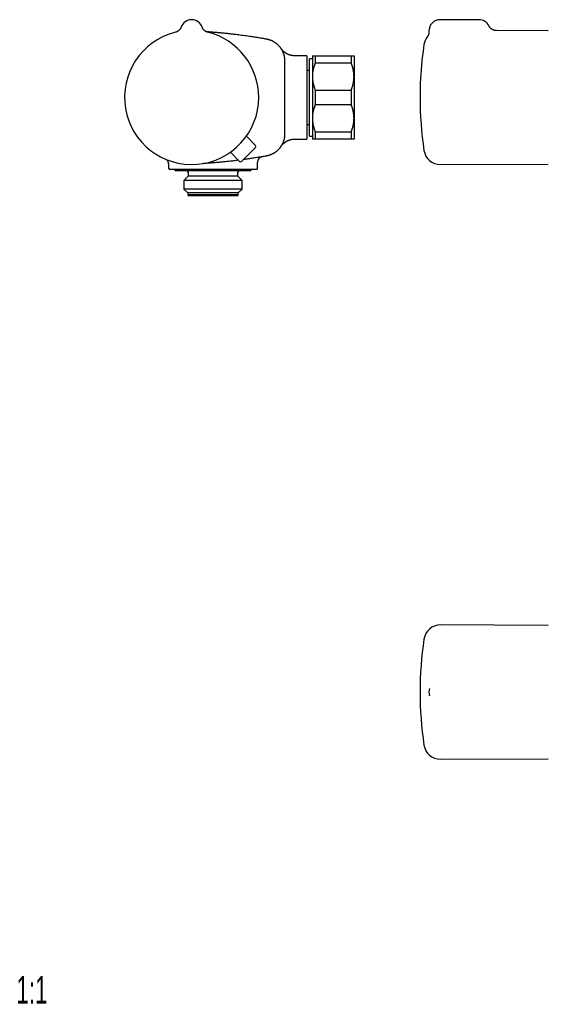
# Model space of a CAD drawing. Header units: millimetres. Extents: x 8 to 680, y 12 to 367.
# Tile 1 of 5: x 8 to 199, y 12 to 367. Entities that reach past the tile are written whole.
import ezdxf

# ---------------------------------------------------------------- set-up
doc = ezdxf.new("R2010")
doc.units = ezdxf.units.MM
doc.styles.add('SLDTEXTSTYLE0', font='TXT', dxfattribs={"width": 0.605})

msp = doc.modelspace()

# ---------------------------------------------------------------- linework, layer by layer
at = {"color": 7, "linetype": 'Continuous', "lineweight": 30}
for p, q in [((70.44, 366.59), (70.38, 366.59)), ((173.95, 366.59), (159.95, 366.59)), ((66.69, 363.96), (66.68, 363.93)), ((66.68, 363.93), (66.68, 363.93)), ((66.68, 363.93), (66.68, 363.93)), ((74.21, 363.93), (74.18, 364)), ((74.21, 363.93), (74.21, 363.93)), ((74.21, 363.93), (74.21, 363.93)), ((198.95, 362.59), (180.22, 362.67)), ((103.94, 351.81), (103.94, 338.59)), ((103.94, 351.8), (103.94, 351.81)), ((103.94, 351.81), (103.94, 351.8)), ((111.94, 353.59), (107.58, 353.59)), ((111.94, 353.59), (111.94, 323.59)), ((113.94, 352.55), (112.94, 352.55)), ((112.94, 324.62), (112.94, 352.55)), ((113.94, 353.59), (113.94, 346.09)), ((114.94, 353.59), (114.94, 350.91)), ((114.94, 353.59), (127.94, 353.59)), ((127.94, 353.59), (127.94, 350.91)), ((128.94, 353.59), (128.94, 346.09)), ((112.94, 348.34), (111.94, 348.34)), ((127.94, 350.91), (114.94, 350.91)), ((113.94, 346.09), (113.94, 331.09)), ((128.94, 346.09), (128.94, 331.09)), ((114.94, 341.26), (114.94, 335.91)), ((114.94, 341.26), (127.94, 341.26)), ((127.94, 341.26), (127.94, 335.91)), ((103.94, 338.59), (103.94, 325.36)), ((127.94, 335.91), (114.94, 335.91)), ((113.94, 331.09), (113.94, 323.59)), ((128.94, 331.09), (128.94, 323.59)), ((111.94, 328.84), (112.94, 328.84)), ((114.94, 326.26), (127.94, 326.26)), ((114.94, 326.26), (114.94, 323.59)), ((127.94, 326.26), (127.94, 323.59)), ((93.46, 321.3), (90.18, 324.63)), ((107.58, 323.59), (111.94, 323.59)), ((112.94, 324.62), (113.94, 324.62)), ((127.94, 323.59), (114.94, 323.59)), ((93.46, 320.59), (88.44, 315.57)), ((87.73, 315.57), (84.39, 318.85)), ((62.14, 314.7), (62.14, 313.09)), ((67.09, 312.59), (62.64, 312.59)), ((64.39, 312.59), (64.39, 312.39)), ((64.39, 312.39), (64.59, 312.19)), ((90.05, 312.39), (64.39, 312.39)), ((89.88, 312.19), (64.59, 312.19)), ((72.52, 312.59), (72.21, 312.59)), ((93.64, 312.59), (78.96, 312.59)), ((91.69, 312.19), (89.88, 312.19)), ((91.89, 312.39), (90.05, 312.39)), ((91.69, 312.19), (91.89, 312.39)), ((91.89, 312.39), (91.89, 312.59)), ((94.14, 313.09), (94.14, 315.25)), ((160.11, 314.41), (198.95, 314.58)), ((69.14, 310.19), (67.67, 308.71)), ((67.67, 308.71), (67.67, 305.56)), ((87.22, 308.71), (67.67, 308.71)), ((69.14, 311.69), (69.14, 310.19)), ((85.94, 310.19), (69.14, 310.19)), ((87.14, 310.19), (85.94, 310.19)), ((87.14, 310.19), (87.14, 311.69)), ((88.62, 308.71), (87.14, 310.19)), ((88.62, 308.71), (87.22, 308.71)), ((88.62, 305.56), (88.62, 308.71)), ((67.67, 305.56), (69.04, 304.19)), ((87.22, 305.56), (67.67, 305.56)), ((88.62, 305.56), (87.22, 305.56)), ((87.24, 304.19), (88.62, 305.56)), ((69.04, 304.19), (69.04, 303.49)), ((86.02, 304.19), (69.04, 304.19)), ((69.04, 303.49), (69.34, 303.19)), ((86.02, 303.49), (69.04, 303.49)), ((85.76, 303.19), (69.34, 303.19)), ((86.94, 303.19), (85.76, 303.19)), ((87.24, 304.19), (86.02, 304.19)), ((87.24, 303.49), (86.02, 303.49)), ((86.94, 303.19), (87.24, 303.49)), ((87.24, 303.49), (87.24, 304.19)), ((198.95, 148.44), (160.11, 148.61)), ((156.16, 125.71), (156.16, 125.73)), ((160.11, 100.27), (198.95, 100.44))]:
    msp.add_line(p, q, dxfattribs=at)
at = {"color": 7, "linetype": 'Continuous', "lineweight": 30, "flags": 128}
msp.add_lwpolyline([(74.27, 363.79), (74.24, 363.85), (74.21, 363.93)], dxfattribs=at)
at = {"color": 7, "linetype": 'Continuous', "lineweight": 30}
for centre, radius, start, end in [((70.44, 362.59), 4, 19.6961, 160.3039), ((159.95, 362.59), 4, 90, 182.7564), ((173.95, 362.59), 4, 26.1393, 90), ((70.44, 338.59), 24.17, 104.0365, 0), ((70.44, 338.59), 24.17, 0, 75.9635), ((160.09, 356.76), 6, 142.3983, 171.5732), ((282.75, 338.59), 130, 171.5732, 188.4268), ((93.11, 320.94), 0.5, 315, 44.5), ((160.09, 320.41), 6, 188.4268, 270.25), ((60.14, 314.7), 2, 359.9866, 44.5554), ((96.14, 315.25), 2, 99.6783, 180.0025), ((62.64, 313.09), 0.5, 180, 270), ((68.64, 311.69), 0.5, 0, 90), ((87.64, 311.69), 0.5, 90, 180), ((88.08, 315.92), 0.5, 225.5, 315), ((93.64, 313.09), 0.5, 270, 0), ((160.09, 142.61), 6, 89.75, 171.5732), ((282.75, 124.44), 130, 171.5732, 188.4268), ((159.95, 124.44), 4, 161.4864, 198.5329), ((160.09, 106.27), 6, 188.4268, 270.25)]:
    msp.add_arc(centre, radius, start, end, dxfattribs=at)
for points, knots in [([(66.68, 363.93), (66.68, 363.93), (66.68, 363.93), (66.67, 363.93), (66.67, 363.92), (66.67, 363.92), (66.67, 363.91), (66.66, 363.9), (66.66, 363.88), (66.65, 363.86), (66.63, 363.82), (66.61, 363.77), (66.58, 363.71), (66.55, 363.64), (66.52, 363.57), (66.48, 363.51), (66.45, 363.44), (66.41, 363.37), (66.36, 363.3), (66.32, 363.24), (66.27, 363.17), (66.22, 363.1), (66.17, 363.04), (66.11, 362.97), (66.06, 362.91), (66, 362.85), (65.94, 362.79), (65.88, 362.73), (65.81, 362.68), (65.75, 362.62), (65.68, 362.57), (65.62, 362.52), (65.55, 362.47), (65.48, 362.42), (65.4, 362.38), (65.33, 362.33), (65.26, 362.29), (65.18, 362.26), (65.1, 362.22), (65.03, 362.18), (64.95, 362.15), (64.86, 362.12), (64.78, 362.09), (64.69, 362.06), (64.62, 362.05), (64.59, 362.04), (64.58, 362.04)], [0, 0, 0, 0, 0.0026315, 0.0059018, 0.0088125, 0.0116472, 0.0147676, 0.018805, 0.0246039, 0.0335429, 0.0474165, 0.0645253, 0.0890026, 0.1158791, 0.1398765, 0.164806, 0.190861, 0.2176223, 0.2448639, 0.2724391, 0.3002533, 0.3282434, 0.3563662, 0.3845917, 0.4128979, 0.441269, 0.4696929, 0.4981604, 0.5266644, 0.5551991, 0.5837601, 0.6123438, 0.6409472, 0.6695677, 0.6982033, 0.7268523, 0.7555133, 0.7841849, 0.8128661, 0.841556, 0.8702537, 0.8989586, 0.9308603, 0.9627451, 0.9945293, 1, 1, 1, 1]), ([(74.21, 363.93), (74.21, 363.93), (74.21, 363.93), (74.21, 363.93), (74.21, 363.93)], [0, 0, 0, 0, 0.347694, 1, 1, 1, 1]), ([(76.31, 362.04), (76.28, 362.04), (76.23, 362.06), (76.15, 362.08), (76.07, 362.11), (75.98, 362.13), (75.9, 362.17), (75.83, 362.2), (75.75, 362.23), (75.67, 362.27), (75.6, 362.31), (75.52, 362.35), (75.45, 362.4), (75.38, 362.44), (75.31, 362.49), (75.24, 362.54), (75.18, 362.59), (75.11, 362.64), (75.05, 362.69), (74.99, 362.75), (74.93, 362.8), (74.87, 362.86), (74.82, 362.92), (74.77, 362.98), (74.72, 363.04), (74.67, 363.1), (74.62, 363.16), (74.58, 363.22), (74.53, 363.29), (74.49, 363.35), (74.46, 363.41), (74.42, 363.47), (74.39, 363.53), (74.36, 363.59), (74.33, 363.65), (74.3, 363.7), (74.28, 363.75), (74.26, 363.8), (74.25, 363.82), (74.25, 363.84)], [0, 0, 0, 0, 0.026887, 0.05736, 0.08776, 0.118082, 0.148326, 0.178487, 0.208562, 0.238548, 0.268441, 0.298235, 0.327926, 0.357509, 0.386976, 0.416322, 0.445538, 0.474616, 0.503545, 0.532315, 0.560913, 0.589324, 0.617533, 0.645519, 0.67326, 0.700732, 0.727903, 0.754738, 0.781194, 0.807219, 0.832752, 0.857715, 0.882013, 0.905528, 0.928105, 0.949544, 0.969564, 0.98771, 1, 1, 1, 1]), ([(75.53, 362.35), (75.56, 362.35), (76.02, 362.32), (76.92, 362.25), (78.22, 362.15), (79.51, 362.04), (80.79, 361.93), (82.05, 361.81), (83.31, 361.68), (84.57, 361.54), (85.75, 361.4), (86.87, 361.27), (87.92, 361.14), (89, 360.99), (90.13, 360.84), (91.41, 360.65), (92.81, 360.44), (94.32, 360.2), (95.83, 359.95), (96.84, 359.77), (97.34, 359.69)], [0, 0, 0, 0, 0.00348, 0.063072, 0.122664, 0.182255, 0.239825, 0.297396, 0.354968, 0.412539, 0.470109, 0.518124, 0.566139, 0.614154, 0.667565, 0.720976, 0.790731, 0.860488, 0.930245, 1, 1, 1, 1]), ([(155.95, 362.4), (155.96, 362.35), (155.96, 362.27), (155.96, 362.15), (155.95, 362.03), (155.94, 361.93), (155.93, 361.83), (155.92, 361.75), (155.9, 361.68), (155.89, 361.62), (155.88, 361.57), (155.87, 361.53), (155.86, 361.49), (155.85, 361.44), (155.83, 361.38), (155.81, 361.31), (155.78, 361.23), (155.75, 361.14), (155.71, 361.05), (155.66, 360.95), (155.61, 360.85), (155.55, 360.74), (155.49, 360.63), (155.41, 360.52), (155.36, 360.45), (155.33, 360.42)], [0, 0, 0, 0, 0.061965, 0.120062, 0.174168, 0.224183, 0.270028, 0.311641, 0.341338, 0.368377, 0.392744, 0.414431, 0.433785, 0.454755, 0.485373, 0.520388, 0.559788, 0.603552, 0.651648, 0.704028, 0.757279, 0.814207, 0.87472, 0.938706, 1, 1, 1, 1]), ([(180.23, 362.67), (180.18, 362.67), (180.07, 362.67), (179.93, 362.68), (179.79, 362.7), (179.65, 362.73), (179.53, 362.75), (179.41, 362.78), (179.31, 362.81), (179.22, 362.85), (179.14, 362.88), (179.07, 362.91), (179, 362.93), (178.94, 362.96), (178.89, 362.99), (178.84, 363.02), (178.78, 363.05), (178.71, 363.08), (178.64, 363.13), (178.56, 363.18), (178.48, 363.24), (178.39, 363.31), (178.29, 363.38), (178.2, 363.47), (178.1, 363.56), (178, 363.67), (177.9, 363.78), (177.8, 363.91), (177.71, 364.05), (177.62, 364.19), (177.57, 364.3), (177.54, 364.35)], [0, 0, 0, 0, 0.046208, 0.090582, 0.13299, 0.173314, 0.211454, 0.247322, 0.280846, 0.308209, 0.333698, 0.357286, 0.378952, 0.39868, 0.416455, 0.432984, 0.451195, 0.474453, 0.500318, 0.528779, 0.55982, 0.593416, 0.62953, 0.668116, 0.709109, 0.752433, 0.79799, 0.845668, 0.895333, 0.946834, 1, 1, 1, 1]), ([(97.34, 359.69), (97.34, 359.69), (97.4, 359.68), (97.51, 359.66), (97.67, 359.62), (97.83, 359.58), (97.99, 359.54), (98.15, 359.5), (98.31, 359.45), (98.47, 359.4), (98.63, 359.34), (98.79, 359.29), (98.95, 359.22), (99.11, 359.16), (99.26, 359.09), (99.42, 359.02), (99.57, 358.94), (99.72, 358.86), (99.9, 358.77), (100.09, 358.65), (100.29, 358.53), (100.47, 358.41), (100.64, 358.29), (100.81, 358.16), (100.96, 358.04), (101.1, 357.92), (101.23, 357.81), (101.36, 357.7), (101.48, 357.58), (101.61, 357.46), (101.73, 357.34), (101.84, 357.21), (101.96, 357.09), (102.07, 356.96), (102.17, 356.83), (102.27, 356.7), (102.38, 356.57), (102.47, 356.43), (102.57, 356.29), (102.66, 356.15), (102.77, 355.99), (102.88, 355.79), (103, 355.58), (103.1, 355.38), (103.19, 355.19), (103.28, 354.99), (103.37, 354.79), (103.45, 354.57), (103.53, 354.34), (103.6, 354.13), (103.66, 353.93), (103.71, 353.73), (103.75, 353.54), (103.79, 353.36), (103.82, 353.19), (103.85, 353.02), (103.87, 352.85), (103.9, 352.69), (103.91, 352.51), (103.93, 352.34), (103.94, 352.17), (103.94, 351.99), (103.94, 351.87), (103.94, 351.81)], [0, 0, 0, 0, 0.000005, 0.014855, 0.029705, 0.04458, 0.059455, 0.07445, 0.089444, 0.104465, 0.119486, 0.134697, 0.149907, 0.165145, 0.180383, 0.195745, 0.211108, 0.226499, 0.241889, 0.264154, 0.286441, 0.305147, 0.323853, 0.34261, 0.361367, 0.376578, 0.391788, 0.407025, 0.422263, 0.437625, 0.452987, 0.468377, 0.483768, 0.498657, 0.513546, 0.528461, 0.543376, 0.558369, 0.573362, 0.588381, 0.603401, 0.626197, 0.649016, 0.66814, 0.687265, 0.706444, 0.725623, 0.74789, 0.770178, 0.788885, 0.807592, 0.826351, 0.845109, 0.860321, 0.875532, 0.89077, 0.906009, 0.921371, 0.936734, 0.952125, 0.967516, 0.983754, 1, 1, 1, 1]), ([(107.58, 353.59), (107.58, 353.59), (107.54, 353.59), (107.45, 353.59), (107.33, 353.59), (107.21, 353.6), (107.08, 353.61), (106.96, 353.62), (106.84, 353.63), (106.72, 353.65), (106.6, 353.67), (106.48, 353.69), (106.35, 353.71), (106.24, 353.74), (106.12, 353.77), (106, 353.8), (105.88, 353.83), (105.77, 353.87), (105.65, 353.91), (105.54, 353.95), (105.42, 353.99), (105.31, 354.03), (105.2, 354.08), (105.09, 354.13), (104.98, 354.18), (104.88, 354.23), (104.77, 354.29), (104.67, 354.34), (104.56, 354.4), (104.46, 354.46), (104.36, 354.52), (104.27, 354.59), (104.17, 354.65), (104.08, 354.72), (103.98, 354.79), (103.89, 354.86), (103.8, 354.93), (103.72, 355), (103.63, 355.07), (103.55, 355.15), (103.47, 355.22), (103.39, 355.3), (103.31, 355.37), (103.24, 355.45), (103.17, 355.52), (103.1, 355.6), (103.03, 355.67), (102.97, 355.75), (102.91, 355.82), (102.86, 355.89), (102.8, 355.96), (102.76, 356.02), (102.71, 356.08), (102.68, 356.13), (102.65, 356.18), (102.63, 356.2), (102.62, 356.22), (102.61, 356.23), (102.6, 356.24), (102.6, 356.25), (102.6, 356.25), (102.6, 356.25), (102.6, 356.25), (102.6, 356.25)], [0, 0, 0, 0, 0.00111, 0.022114, 0.043092, 0.064045, 0.08497, 0.105868, 0.126737, 0.147578, 0.168388, 0.189167, 0.209915, 0.230629, 0.251309, 0.271953, 0.292561, 0.31313, 0.333659, 0.354146, 0.37459, 0.394987, 0.415337, 0.435636, 0.455882, 0.476072, 0.496203, 0.51627, 0.536271, 0.5562, 0.576053, 0.595825, 0.615508, 0.635098, 0.654585, 0.673961, 0.693215, 0.712338, 0.731315, 0.750131, 0.768768, 0.787206, 0.80542, 0.823381, 0.841053, 0.858394, 0.875351, 0.891859, 0.907838, 0.923185, 0.937767, 0.951415, 0.963899, 0.974877, 0.983673, 0.989321, 0.992618, 0.994701, 0.996136, 0.99726, 0.998303, 0.999453, 1, 1, 1, 1]), ([(102.6, 356.24), (102.6, 356.24), (102.6, 356.25), (102.6, 356.25), (102.6, 356.25), (102.6, 356.25)], [0, 0, 0, 0, 0.0541377, 0.6220199, 1, 1, 1, 1]), ([(113.94, 353.59), (113.94, 353.59), (113.95, 353.59), (113.96, 353.59), (113.98, 353.59), (114.01, 353.59), (114.05, 353.59), (114.1, 353.59), (114.14, 353.59), (114.2, 353.59), (114.26, 353.59), (114.32, 353.59), (114.39, 353.59), (114.48, 353.59), (114.59, 353.59), (114.7, 353.59), (114.82, 353.59), (114.9, 353.59), (114.94, 353.59)], [0, 0, 0, 0, 0.065449, 0.130926, 0.196415, 0.261894, 0.327345, 0.382403, 0.437466, 0.492525, 0.54654, 0.60056, 0.654576, 0.723644, 0.792733, 0.861832, 0.930927, 1, 1, 1, 1]), ([(127.94, 353.59), (127.98, 353.59), (128.06, 353.59), (128.18, 353.59), (128.28, 353.59), (128.38, 353.59), (128.47, 353.59), (128.55, 353.59), (128.61, 353.59), (128.67, 353.59), (128.73, 353.59), (128.78, 353.59), (128.82, 353.59), (128.86, 353.59), (128.9, 353.59), (128.92, 353.59), (128.94, 353.59), (128.94, 353.59), (128.94, 353.59)], [0, 0, 0, 0, 0.065617, 0.131252, 0.19689, 0.262521, 0.328134, 0.383158, 0.438187, 0.493212, 0.547625, 0.602042, 0.656455, 0.725142, 0.793864, 0.862595, 0.931314, 1, 1, 1, 1]), ([(114.94, 350.91), (114.9, 350.81), (114.82, 350.6), (114.71, 350.29), (114.6, 349.98), (114.5, 349.67), (114.42, 349.38), (114.34, 349.1), (114.27, 348.83), (114.21, 348.57), (114.16, 348.3), (114.11, 348.04), (114.06, 347.75), (114.02, 347.44), (113.99, 347.1), (113.96, 346.76), (113.95, 346.42), (113.94, 346.2), (113.94, 346.09)], [0, 0, 0, 0, 0.065617, 0.131252, 0.19689, 0.262521, 0.328134, 0.383158, 0.438187, 0.493212, 0.547625, 0.602042, 0.656455, 0.725142, 0.793864, 0.862595, 0.931314, 1, 1, 1, 1]), ([(128.94, 346.09), (128.94, 346.14), (128.94, 346.3), (128.93, 346.57), (128.92, 346.88), (128.89, 347.19), (128.86, 347.5), (128.82, 347.79), (128.77, 348.07), (128.72, 348.33), (128.66, 348.62), (128.58, 348.96), (128.49, 349.32), (128.39, 349.66), (128.29, 349.97), (128.18, 350.29), (128.07, 350.6), (127.98, 350.8), (127.94, 350.91)], [0, 0, 0, 0, 0.034083, 0.097391, 0.160725, 0.224069, 0.287405, 0.350715, 0.403935, 0.45716, 0.51038, 0.588809, 0.667238, 0.733776, 0.800332, 0.866897, 0.933458, 1, 1, 1, 1]), ([(113.94, 346.09), (113.94, 346.03), (113.94, 345.87), (113.95, 345.61), (113.97, 345.3), (114, 344.98), (114.03, 344.67), (114.07, 344.38), (114.11, 344.1), (114.16, 343.85), (114.22, 343.55), (114.3, 343.21), (114.4, 342.85), (114.5, 342.52), (114.6, 342.2), (114.71, 341.89), (114.82, 341.57), (114.9, 341.37), (114.94, 341.26)], [0, 0, 0, 0, 0.034083, 0.097391, 0.1607252, 0.2240692, 0.2874053, 0.3507149, 0.403935, 0.4571599, 0.5103804, 0.5888088, 0.6672378, 0.7337757, 0.800332, 0.8668969, 0.933458, 1, 1, 1, 1]), ([(127.94, 341.26), (127.98, 341.37), (128.06, 341.57), (128.18, 341.88), (128.28, 342.19), (128.38, 342.5), (128.47, 342.79), (128.55, 343.08), (128.61, 343.34), (128.67, 343.6), (128.73, 343.87), (128.78, 344.13), (128.82, 344.42), (128.86, 344.74), (128.9, 345.07), (128.92, 345.41), (128.94, 345.75), (128.94, 345.97), (128.94, 346.09)], [0, 0, 0, 0, 0.0656167, 0.1312516, 0.1968903, 0.2625206, 0.3281335, 0.3831583, 0.4381873, 0.4932116, 0.5476246, 0.6020424, 0.656455, 0.7251424, 0.7938638, 0.8625954, 0.9313145, 1, 1, 1, 1]), ([(114.94, 335.91), (114.9, 335.81), (114.82, 335.6), (114.71, 335.29), (114.6, 334.98), (114.5, 334.67), (114.42, 334.38), (114.34, 334.1), (114.27, 333.83), (114.21, 333.57), (114.16, 333.3), (114.11, 333.04), (114.06, 332.75), (114.02, 332.44), (113.99, 332.1), (113.96, 331.76), (113.95, 331.42), (113.94, 331.2), (113.94, 331.09)], [0, 0, 0, 0, 0.065617, 0.131252, 0.19689, 0.262521, 0.328134, 0.383158, 0.438187, 0.493212, 0.547625, 0.602042, 0.656455, 0.725142, 0.793864, 0.862595, 0.931314, 1, 1, 1, 1]), ([(128.94, 331.09), (128.94, 331.14), (128.94, 331.3), (128.93, 331.57), (128.92, 331.88), (128.89, 332.19), (128.86, 332.5), (128.82, 332.79), (128.77, 333.07), (128.72, 333.33), (128.66, 333.62), (128.58, 333.96), (128.49, 334.32), (128.39, 334.66), (128.29, 334.97), (128.18, 335.29), (128.07, 335.6), (127.98, 335.8), (127.94, 335.91)], [0, 0, 0, 0, 0.034083, 0.097391, 0.160725, 0.224069, 0.287405, 0.350715, 0.403935, 0.45716, 0.51038, 0.588809, 0.667238, 0.733776, 0.800332, 0.866897, 0.933458, 1, 1, 1, 1]), ([(113.94, 331.09), (113.94, 331.03), (113.94, 330.87), (113.95, 330.61), (113.97, 330.3), (114, 329.98), (114.03, 329.67), (114.07, 329.38), (114.11, 329.1), (114.16, 328.85), (114.22, 328.55), (114.3, 328.21), (114.4, 327.85), (114.5, 327.52), (114.6, 327.2), (114.71, 326.89), (114.82, 326.57), (114.9, 326.37), (114.94, 326.26)], [0, 0, 0, 0, 0.034083, 0.097391, 0.160725, 0.224069, 0.287405, 0.350715, 0.403935, 0.45716, 0.51038, 0.588809, 0.667238, 0.733776, 0.800332, 0.866897, 0.933458, 1, 1, 1, 1]), ([(127.94, 326.26), (127.98, 326.37), (128.06, 326.57), (128.18, 326.88), (128.28, 327.19), (128.38, 327.5), (128.47, 327.79), (128.55, 328.08), (128.61, 328.34), (128.67, 328.6), (128.73, 328.87), (128.78, 329.13), (128.82, 329.42), (128.86, 329.74), (128.9, 330.07), (128.92, 330.41), (128.94, 330.75), (128.94, 330.97), (128.94, 331.09)], [0, 0, 0, 0, 0.065617, 0.131252, 0.19689, 0.262521, 0.328134, 0.383158, 0.438187, 0.493212, 0.547625, 0.602042, 0.656455, 0.725142, 0.793864, 0.862595, 0.931314, 1, 1, 1, 1]), ([(103.94, 325.36), (103.94, 325.29), (103.94, 325.14), (103.93, 324.91), (103.92, 324.69), (103.89, 324.47), (103.86, 324.24), (103.83, 324.02), (103.79, 323.79), (103.74, 323.59), (103.7, 323.41), (103.66, 323.25), (103.61, 323.09), (103.57, 322.93), (103.51, 322.78), (103.46, 322.62), (103.4, 322.46), (103.34, 322.31), (103.27, 322.15), (103.2, 322), (103.13, 321.84), (103.05, 321.69), (102.97, 321.54), (102.89, 321.39), (102.8, 321.24), (102.69, 321.07), (102.56, 320.87), (102.41, 320.65), (102.25, 320.43), (102.1, 320.25), (101.97, 320.1), (101.86, 319.97), (101.74, 319.85), (101.63, 319.73), (101.51, 319.62), (101.39, 319.5), (101.27, 319.39), (101.14, 319.28), (101.01, 319.17), (100.88, 319.06), (100.74, 318.96), (100.61, 318.86), (100.47, 318.76), (100.32, 318.67), (100.18, 318.57), (100.03, 318.48), (99.88, 318.4), (99.72, 318.31), (99.57, 318.23), (99.41, 318.15), (99.25, 318.08), (99.09, 318), (98.92, 317.94), (98.75, 317.87), (98.58, 317.81), (98.41, 317.75), (98.24, 317.7), (98.06, 317.65), (97.88, 317.6), (97.71, 317.56), (97.53, 317.52), (97.4, 317.5), (97.34, 317.49)], [0, 0, 0, 0, 0.0200733, 0.0401524, 0.06033, 0.0805083, 0.1007512, 0.120994, 0.1413428, 0.161708, 0.1765305, 0.1913529, 0.2062005, 0.2210482, 0.2359733, 0.2508984, 0.2658499, 0.2808014, 0.2960521, 0.3113028, 0.3265813, 0.3418598, 0.3572226, 0.3725853, 0.3879763, 0.4033673, 0.4274985, 0.4516569, 0.4758979, 0.5001668, 0.51498, 0.5297933, 0.544632, 0.5594707, 0.5743861, 0.5893014, 0.6042425, 0.6191836, 0.6344215, 0.6496593, 0.6649249, 0.6801905, 0.6955401, 0.7108897, 0.7262676, 0.7416454, 0.7574516, 0.7732578, 0.7890954, 0.8049331, 0.8208651, 0.8367971, 0.8527603, 0.8687234, 0.8850482, 0.901373, 0.9177312, 0.9340893, 0.9505495, 0.9670095, 0.983504, 1, 1, 1, 1]), ([(102.62, 320.96), (102.62, 320.96), (102.62, 320.96), (102.63, 320.97), (102.63, 320.98), (102.64, 320.99), (102.65, 321), (102.67, 321.03), (102.69, 321.06), (102.72, 321.1), (102.76, 321.16), (102.81, 321.22), (102.87, 321.29), (102.93, 321.37), (102.99, 321.45), (103.06, 321.53), (103.14, 321.61), (103.21, 321.69), (103.29, 321.78), (103.37, 321.86), (103.46, 321.94), (103.54, 322.02), (103.63, 322.1), (103.72, 322.18), (103.81, 322.25), (103.91, 322.33), (104, 322.4), (104.1, 322.47), (104.2, 322.54), (104.3, 322.6), (104.4, 322.67), (104.5, 322.73), (104.6, 322.79), (104.71, 322.85), (104.81, 322.91), (104.92, 322.96), (105.03, 323.01), (105.14, 323.06), (105.25, 323.11), (105.36, 323.16), (105.47, 323.2), (105.58, 323.24), (105.7, 323.28), (105.81, 323.32), (105.93, 323.35), (106.06, 323.39), (106.19, 323.42), (106.32, 323.45), (106.45, 323.48), (106.58, 323.5), (106.71, 323.52), (106.84, 323.54), (106.97, 323.56), (107.1, 323.57), (107.24, 323.58), (107.37, 323.58), (107.48, 323.59), (107.56, 323.59), (107.58, 323.59)], [0, 0, 0, 0, 0.00067, 0.002779, 0.005012, 0.00761, 0.010862, 0.015174, 0.021171, 0.029812, 0.042083, 0.056648, 0.071931, 0.0884, 0.106049, 0.124527, 0.143567, 0.162987, 0.182669, 0.202539, 0.222546, 0.242655, 0.262844, 0.283094, 0.303393, 0.323732, 0.344105, 0.364505, 0.384928, 0.40537, 0.42583, 0.446304, 0.466791, 0.487289, 0.507798, 0.528315, 0.54884, 0.569371, 0.58991, 0.610454, 0.631003, 0.651558, 0.672116, 0.692679, 0.713245, 0.736134, 0.759032, 0.78188, 0.804676, 0.827425, 0.850128, 0.872788, 0.895407, 0.917986, 0.940528, 0.963033, 0.985504, 1, 1, 1, 1]), ([(103.94, 325.36), (103.94, 325.36), (103.94, 325.33), (103.94, 325.29), (103.94, 325.24), (103.94, 325.22)], [0, 0, 0, 0, 0.0003013, 0.5306038, 1, 1, 1, 1]), ([(114.94, 323.59), (114.9, 323.59), (114.82, 323.59), (114.71, 323.59), (114.6, 323.59), (114.5, 323.59), (114.42, 323.59), (114.34, 323.59), (114.27, 323.59), (114.21, 323.59), (114.16, 323.59), (114.11, 323.59), (114.06, 323.59), (114.02, 323.59), (113.99, 323.59), (113.96, 323.59), (113.95, 323.59), (113.94, 323.59), (113.94, 323.59)], [0, 0, 0, 0, 0.065617, 0.131252, 0.19689, 0.262521, 0.328134, 0.383158, 0.438187, 0.493212, 0.547625, 0.602042, 0.656455, 0.725142, 0.793864, 0.862595, 0.931314, 1, 1, 1, 1]), ([(128.94, 323.59), (128.94, 323.59), (128.94, 323.59), (128.93, 323.59), (128.9, 323.59), (128.87, 323.59), (128.83, 323.59), (128.79, 323.59), (128.74, 323.59), (128.69, 323.59), (128.63, 323.59), (128.57, 323.59), (128.49, 323.59), (128.4, 323.59), (128.3, 323.59), (128.19, 323.59), (128.07, 323.59), (127.98, 323.59), (127.94, 323.59)], [0, 0, 0, 0, 0.065449, 0.130926, 0.196415, 0.261894, 0.327345, 0.382403, 0.437466, 0.492525, 0.54654, 0.60056, 0.654576, 0.723644, 0.792733, 0.861832, 0.930927, 1, 1, 1, 1]), ([(102.6, 320.92), (102.6, 320.92), (102.59, 320.92), (102.6, 320.92), (102.6, 320.92)], [0, 0, 0, 0, 0.7461016, 1, 1, 1, 1]), ([(102.62, 320.96), (102.62, 320.96), (102.63, 320.97), (102.64, 320.99), (102.67, 321.03), (102.69, 321.06), (102.7, 321.08)], [0, 0, 0, 0, 0.0594544, 0.394059, 0.7299077, 1, 1, 1, 1]), ([(87.33, 315.96), (87.27, 315.96), (86.95, 315.91), (86.35, 315.84), (85.53, 315.74), (84.71, 315.65), (83.89, 315.56), (83.07, 315.47), (82.25, 315.38), (81.43, 315.3), (80.61, 315.23), (79.79, 315.15), (78.96, 315.08), (78.14, 315.01), (77.32, 314.95), (76.5, 314.89), (75.68, 314.83), (75.01, 314.79), (74.62, 314.76), (74.5, 314.76)], [0, 0, 0, 0, 0.012911, 0.076873, 0.140839, 0.204805, 0.268751, 0.332697, 0.396647, 0.460597, 0.52456, 0.588523, 0.65249, 0.716457, 0.780406, 0.844355, 0.908309, 0.972262, 1, 1, 1, 1]), ([(97.34, 317.49), (96.84, 317.4), (95.82, 317.22), (94.3, 316.97), (92.78, 316.72), (91.49, 316.53), (90.43, 316.38), (89.7, 316.28), (89.24, 316.21), (89.06, 316.19)], [0, 0, 0, 0, 0.184052, 0.368115, 0.552211, 0.736317, 0.834584, 0.932851, 1, 1, 1, 1]), ([(70.79, 312.59), (70.68, 312.59), (70.45, 312.59), (70.12, 312.59), (69.8, 312.59), (69.48, 312.59), (69.17, 312.59), (68.86, 312.59), (68.55, 312.59), (68.25, 312.59), (67.95, 312.59), (67.66, 312.59), (67.37, 312.59), (67.18, 312.59), (67.09, 312.59)], [0, 0, 0, 0, 0.082079, 0.164159, 0.246612, 0.32908, 0.411534, 0.493707, 0.575881, 0.660103, 0.744336, 0.82856, 0.91428, 1, 1, 1, 1]), ([(72.21, 312.59), (72.09, 312.59), (71.84, 312.59), (71.49, 312.59), (71.14, 312.59), (70.91, 312.59), (70.79, 312.59)], [0, 0, 0, 0, 0.249486, 0.499178, 0.749487, 1, 1, 1, 1]), ([(78.96, 312.59), (78.84, 312.59), (78.59, 312.59), (78.22, 312.59), (77.86, 312.59), (77.47, 312.59), (77.07, 312.59), (76.65, 312.59), (76.24, 312.59), (75.82, 312.59), (75.41, 312.59), (75, 312.59), (74.59, 312.59), (74.21, 312.59), (73.85, 312.59), (73.51, 312.59), (73.18, 312.59), (72.85, 312.59), (72.63, 312.59), (72.52, 312.59)], [0, 0, 0, 0, 0.056132, 0.112264, 0.16851, 0.224757, 0.288362, 0.351989, 0.415615, 0.47922, 0.543275, 0.60733, 0.670514, 0.733698, 0.786945, 0.840212, 0.893486, 0.946753, 1, 1, 1, 1]), ([(156.16, 123.15), (156.16, 123.16), (156.16, 123.16), (156.16, 123.17), (156.16, 123.17)], [0, 0, 0, 0, 0.642872, 1, 1, 1, 1])]:
    msp.add_open_spline(points, degree=3, knots=knots, dxfattribs=at)

# ---------------------------------------------------------------- texts
at = {"color": 7, "linetype": 'Continuous', "lineweight": 0, "insert": (7.28, 22.19), "char_height": 10, "attachment_point": 1, "style": 'SLDTEXTSTYLE0'}
msp.add_mtext('1:1', dxfattribs=at)

doc.saveas('drawing.dxf')
